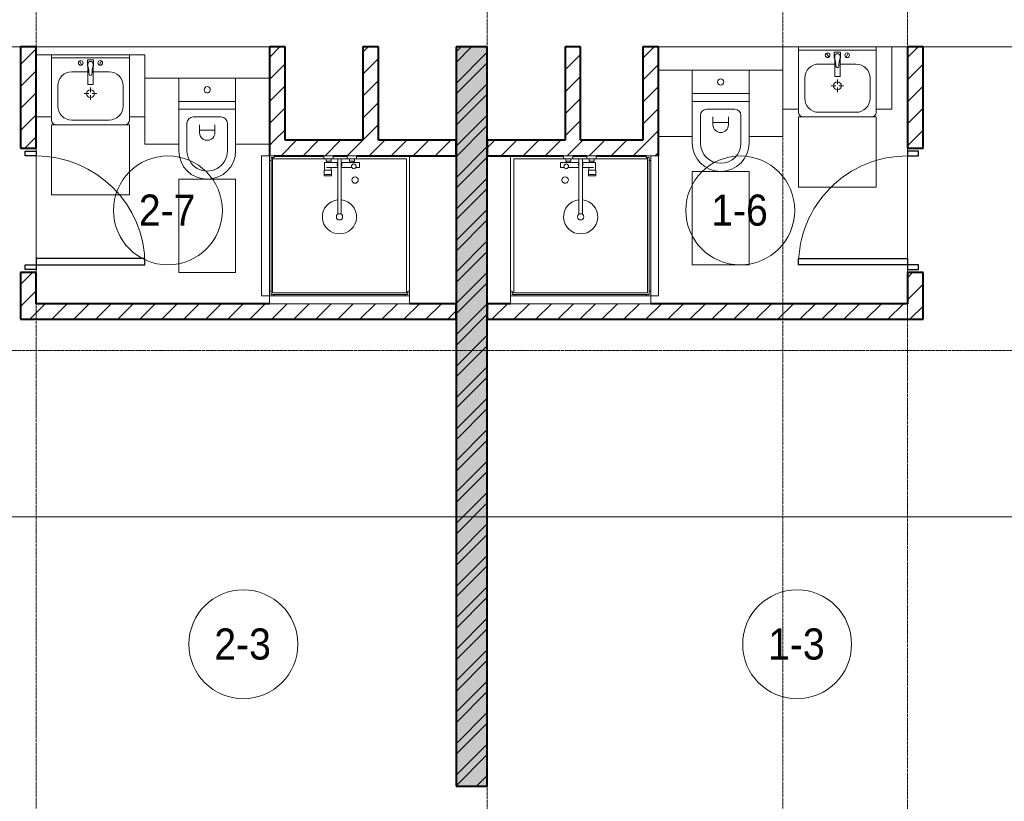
# Model space of a CAD drawing. Header units: millimetres. Extents: x 105790 to 201854, y 7718 to 225473.
# Tile 26 of 50: x 119345 to 125673, y 15903 to 20925. Entities that reach past the tile are written whole.
import ezdxf

# ---------------------------------------------------------------- set-up
doc = ezdxf.new("R2010")
doc.units = ezdxf.units.MM
doc.linetypes.add('ADSK_Линия сетки', pattern=[25, 20, -2.5, 0, -2.5])
doc.linetypes.add('Линия сетки', pattern=[25, 20, -2.5, 0, -2.5])
for name, color, linetype, lineweight in [('Двери', 7, 'Continuous', 18), ('Марки помещений', 7, 'Continuous', 20), ('Мебель', 7, 'Continuous', 18), ('Оси', 7, 'Continuous', 9), ('Перекрытия', 7, 'Continuous', 18), ('Сантехнические приборы', 7, 'Continuous', 18), ('Стены разрез', 7, 'Continuous', 40), ('Форма', 7, 'Continuous', 18)]:
    doc.layers.add(name, color=color, linetype=linetype, lineweight=lineweight)
doc.styles.add('Arial_3', font='arial.ttf', dxfattribs={"width": 0.9, "height": 200})
pattern_1 = [(45, (0, 0), (-70.71068, 70.71068), [])]

# ---------------------------------------------------------------- blocks, each defined once
blk = doc.blocks.new('MR_Душевой поддон - Санузел с душем_900х900-2638749-МКСС_К4_L23_78_000_')
at = {"layer": 'Сантехнические приборы', "color": 253, "true_color": 0xaaaaaa}
for p, q in [((-90, 870), (-90, 890)), ((-90, 890), (-70, 890)), ((790, 890), (-90, 890)), ((-90, 890), (-90, 10)), ((-70, 890), (-70, 900)), ((770, 900), (770, 890)), ((770, 890), (790, 890)), ((790, 890), (790, 870)), ((790, 880), (790, 890)), ((800, 870), (800, 900)), ((-100, 870), (-90, 870)), ((-80, 10), (-80, 880)), ((-80, 880), (790, 880)), ((780, 880), (780, 20)), ((790, 870), (800, 870)), ((800, 870), (800, 0)), ((338.7, 20), (338.7, 375.1)), ((361.3, 375.1), (361.3, 20)), ((251.9, 129.1), (298.9, 129.1)), ((251.9, 120), (251.9, 129.1)), ((298.9, 129.1), (298.9, 120)), ((251.9, 120), (298.9, 120)), ((251.9, 92.5), (251.9, 120)), ((298.9, 120), (251.9, 120)), ((298.9, 92.5), (251.9, 92.5)), ((253.8, 92.5), (296.6, 92.5)), ((253.8, 42), (253.8, 92.5)), ((266.7, 73.7), (338.7, 73.7)), ((296.6, 92.5), (296.6, 73.7)), ((298.9, 120), (298.9, 92.5)), ((361.3, 73.7), (428.7, 73.7)), ((455.7, 73.7), (479.1, 73.7)), ((479.1, 73.7), (479.1, 42)), ((-90, 30), (-100, 30)), ((-90, 10), (-90, 30)), ((-70, 10), (-90, 10)), ((-90, 10), (-80, 10)), ((250.2, 20), (-80, 20)), ((-70, 0), (-70, 10)), ((250.2, 20), (310, 20)), ((250.2, 0), (250.2, 20)), ((266.7, 42), (253.8, 42)), ((264, 34), (296, 34)), ((264, 20), (264, 34)), ((296, 20), (264, 20)), ((338.7, 42), (266.7, 42)), ((266.7, 42), (293.6, 42)), ((266.7, 34), (266.7, 42)), ((293.6, 34), (266.7, 34)), ((293.6, 42), (293.6, 34)), ((296, 34), (296, 20)), ((338.7, 20), (310, 20)), ((310, 20), (310, 0)), ((361.3, 20), (338.7, 20)), ((479.1, 42), (361.3, 42)), ((400, 20), (361.3, 20)), ((400, 0), (400, 20)), ((400, 20), (459.8, 20)), ((414, 20), (414, 34)), ((414, 34), (446, 34)), ((446, 20), (414, 20)), ((416.4, 34), (416.4, 42)), ((416.4, 42), (443.3, 42)), ((443.3, 34), (416.4, 34)), ((443.3, 42), (443.3, 34)), ((446, 34), (446, 20)), ((780, 20), (459.8, 20)), ((459.8, 20), (459.8, 0)), ((-100, 0), (-70, 0)), ((310, 0), (250.2, 0)), ((459.8, 0), (400, 0))]:
    blk.add_line(p, q, dxfattribs=at)
for centre, radius, start, end in [((350, 391.5), 110, 275.91598, 264.08402), ((350, 391.5), 20, 0, 180), ((350, 391.5), 20, 180, 0), ((350, 391.5), 20, 235.4667, 304.5333), ((450, 155.2), 20.9, 360, 180), ((450, 155.2), 20.9, 180, 360), ((350, 56.1), 15.5, 137.00933, 222.99067), ((350, 56.1), 15.5, 317.00933, 42.99067), ((442.2, 67.2), 15, 0, 180), ((442.2, 67.2), 15, 154.04828, 25.95172), ((442.2, 67.2), 15, 180, 0)]:
    blk.add_arc(centre, radius, start, end, dxfattribs=at)
blk = doc.blocks.new('MR_Зона обслуживания - MR_Зона обслуживания-2638751-МКСС_К4_L23_78_000_')
at = {"layer": 'Мебель', "lineweight": 9}
for p, q in [((450, 50), (-450, 50)), ((-450, 50), (-450, 0)), ((-450, 0), (450, 0)), ((450, 0), (450, 50))]:
    blk.add_line(p, q, dxfattribs=at)
blk = doc.blocks.new('MR_Унитаз напольный - Санузел с ванной-2515844-МКСС_К4_L23_78_000_')
at = {"layer": 'Сантехнические приборы', "color": 253, "true_color": 0xaaaaaa}
for p, q in [((-182.5, 200), (-182.5, 50)), ((182.5, 200), (-182.5, 200)), ((182.5, 50), (182.5, 200)), ((-182.5, 50), (182.5, 50)), ((182.5, 50), (-182.5, 50)), ((-182.5, 50), (-182.5, 0)), ((-182.5, 0), (182.5, 0)), ((182.5, 0), (182.5, 50)), ((182.5, 0), (-182.5, 0)), ((-182.5, 0), (-182.5, -267.5)), ((-90, -50), (90, -50)), ((182.5, -267.5), (182.5, 0)), ((-130, -267.5), (-130, -90)), ((-50, -150), (-50, -100)), ((50, -100), (50, -150)), ((130, -90), (130, -267.5)), ((-50, -135), (50, -135))]:
    blk.add_line(p, q, dxfattribs=at)
for centre, radius, start, end in [((0, 125), 20, 0, 180), ((0, 125), 20, 180, 0), ((-90, -90), 40, 90, 180), ((90, -90), 40, 360, 90), ((0, -150), 50, 180, 0), ((0, -267.5), 182.5, 180, 360), ((0, -267.5), 130, 180, 0)]:
    blk.add_arc(centre, radius, start, end, dxfattribs=at)
blk = doc.blocks.new('MR_Зона обслуживания - MR_Зона обслуживания-2638726-МКСС_К4_L23_78_000_')
at = {"layer": 'Мебель', "lineweight": 9}
for p, q in [((182.5, 0), (-182.5, 0)), ((-182.5, 0), (-182.5, -600)), ((182.5, -600), (182.5, 0)), ((-182.5, -600), (182.5, -600))]:
    blk.add_line(p, q, dxfattribs=at)
blk = doc.blocks.new('MR_Зона обслуживания - MR_Зона обслуживания-V20-МКСС_К4_L23_78_000_')
at = {"layer": 'Мебель', "lineweight": 9}
for p, q in [((108.75, 0), (-108.75, 0)), ((108.75, -425), (108.75, -250)), ((-108.75, -425), (108.75, -425))]:
    blk.add_line(p, q, dxfattribs=at)
blk = doc.blocks.new('MR_Зона обслуживания - MR_Зона обслуживания-V21-МКСС_К4_L23_78_000_')
at = {"layer": 'Мебель', "lineweight": 9}
for p, q in [((108.75, 0), (-108.75, 0)), ((-108.75, -425), (108.75, -425))]:
    blk.add_line(p, q, dxfattribs=at)
blk = doc.blocks.new('MR_Тумба-Умывальник с зеркалом - Тумба-умывальник_500-2638752-МКСС_К4_L23_78_000_')
at = {"layer": 'Сантехнические приборы', "color": 253, "true_color": 0xaaaaaa}
for p, q in [((-250, 400), (-250, 420)), ((-120, 420), (120, 420)), ((250, 420), (250, 400)), ((-210, 200), (-210, 330)), ((210, 330), (210, 200)), ((0, 290), (0, 260)), ((-10, 250), (-40, 250)), ((-14, 190.9), (14, 190.9)), ((0, 210), (0, 240)), ((40, 250), (10, 250)), ((-17, 73.1), (-17, 187.9)), ((17, 187.9), (17, 73.1)), ((-17, 110), (-120, 110)), ((-69.7, 39.8), (-55.6, 66.3)), ((-20, 73.1), (-17, 73.1)), ((-20, 33.1), (-20, 73.1)), ((-17, 60), (-17, 73.1)), ((120, 110), (17, 110)), ((17, 73.1), (17, 60)), ((17, 73.1), (20, 73.1)), ((20, 73.1), (20, 33.1)), ((69.7, 39.8), (55.6, 66.3)), ((-250, 20), (250, 20)), ((250, 0), (-250, 0)), ((20, 33.1), (-20, 33.1))]:
    blk.add_line(p, q, dxfattribs=at)
for centre, radius, start, end in [((-220, 420), 30, 90, 180), ((220, 420), 30, 0, 90), ((-120, 330), 90, 90, 180), ((120, 330), 90, 0, 90), ((0, 250), 25, 360, 180), ((-120, 200), 90, 180, 270), ((0, 250), 25, 180, 360), ((-14, 187.9), 3, 90, 180), ((-14, 187.9), 3, 105, 165), ((14, 187.9), 3, 0, 90), ((14, 187.9), 3, 15, 75), ((120, 200), 90, 270, 0), ((0, 124.1), 9.19, 0, 180), ((-62.7, 53.1), 15, 0, 180), ((-217.6, 129.9), 208.5, 344.18231, 358.4054), ((217.6, 129.9), 208.5, 181.5946, 195.81769), ((62.7, 53.1), 15, 0, 180), ((-62.7, 53.1), 15, 180, 0), ((0, 60), 17, 180, 0), ((62.7, 53.1), 15, 180, 0)]:
    blk.add_arc(centre, radius, start, end, dxfattribs=at)
blk = doc.blocks.new('MR_Зона обслуживания - MR_Зона обслуживания-2638754-МКСС_К4_L23_78_000_')
at = {"layer": 'Мебель', "lineweight": 9}
for p, q in [((250, 450), (-250, 450)), ((-250, 450), (-250, 0)), ((250, 0), (250, 450)), ((-250, 0), (250, 0))]:
    blk.add_line(p, q, dxfattribs=at)
blk = doc.blocks.new('MR_Зона обслуживания - MR_Зона обслуживания-2638747-МКСС_К4_L23_78_000_')
at = {"layer": 'Мебель', "lineweight": 9}
for p, q in [((50, 400), (-50, 400)), ((-50, 400), (-50, 0)), ((50, 0), (50, 400)), ((-50, 0), (50, 0))]:
    blk.add_line(p, q, dxfattribs=at)
blk = doc.blocks.new('MR_Душевой поддон - Санузел с душем_900х900-2515848-МКСС_К4_L23_78_000_')
at = {"layer": 'Сантехнические приборы', "color": 253, "true_color": 0xaaaaaa}
for p, q in [((-70, 0), (-100, 0)), ((-70, -10), (-70, 0)), ((310, 0), (250.2, 0)), ((250.2, 0), (250.2, -20)), ((310, -20), (310, 0)), ((459.8, 0), (400, 0)), ((400, 0), (400, -20)), ((459.8, -20), (459.8, 0)), ((-100, -30), (-90, -30)), ((-90, -30), (-90, -10)), ((-90, -10), (-70, -10)), ((-80, -10), (-90, -10)), ((-90, -10), (-90, -890)), ((-80, -880), (-80, -10)), ((250.2, -20), (-80, -20)), ((250.2, -20), (310, -20)), ((266.7, -42), (253.8, -42)), ((253.8, -42), (253.8, -92.5)), ((296, -20), (264, -20)), ((264, -20), (264, -34)), ((264, -34), (296, -34)), ((293.6, -34), (266.7, -34)), ((266.7, -34), (266.7, -42)), ((338.7, -42), (266.7, -42)), ((266.7, -42), (293.6, -42)), ((293.6, -42), (293.6, -34)), ((296, -34), (296, -20)), ((338.7, -20), (310, -20)), ((361.3, -20), (338.7, -20)), ((338.7, -20), (338.7, -375.1)), ((400, -20), (361.3, -20)), ((361.3, -375.1), (361.3, -20)), ((479.1, -42), (361.3, -42)), ((400, -20), (459.8, -20)), ((446, -20), (414, -20)), ((414, -20), (414, -34)), ((414, -34), (446, -34)), ((443.3, -34), (416.4, -34)), ((416.4, -34), (416.4, -42)), ((416.4, -42), (443.3, -42)), ((443.3, -42), (443.3, -34)), ((446, -34), (446, -20)), ((780, -20), (459.8, -20)), ((479.1, -73.7), (479.1, -42)), ((780, -880), (780, -20)), ((800, -870), (800, 0)), ((298.9, -92.5), (251.9, -92.5)), ((251.9, -92.5), (251.9, -120)), ((251.9, -120), (298.9, -120)), ((298.9, -120), (251.9, -120)), ((251.9, -120), (251.9, -129.1)), ((253.8, -92.5), (296.6, -92.5)), ((266.7, -73.7), (338.7, -73.7)), ((296.6, -92.5), (296.6, -73.7)), ((298.9, -120), (298.9, -92.5)), ((298.9, -129.1), (298.9, -120)), ((361.3, -73.7), (428.7, -73.7)), ((455.7, -73.7), (479.1, -73.7)), ((251.9, -129.1), (298.9, -129.1)), ((-90, -870), (-100, -870)), ((-90, -890), (-90, -870)), ((790, -880), (-80, -880)), ((800, -870), (790, -870)), ((790, -870), (790, -890)), ((790, -890), (790, -880)), ((800, -900), (800, -870)), ((-70, -890), (-90, -890)), ((-90, -890), (790, -890)), ((-70, -900), (-70, -890)), ((790, -890), (770, -890)), ((770, -890), (770, -900))]:
    blk.add_line(p, q, dxfattribs=at)
for centre, radius, start, end in [((350, -56.1), 15.5, 137.00933, 222.99067), ((350, -56.1), 15.5, 317.00933, 42.99067), ((442.2, -67.2), 15, 334.04828, 205.95172), ((442.2, -67.2), 15, 0, 180), ((442.2, -67.2), 15, 180, 360), ((450, -155.2), 20.9, 0, 180), ((450, -155.2), 20.9, 180, 0), ((350, -391.5), 110, 95.91598, 84.08402), ((350, -391.5), 20, 0, 180), ((350, -391.5), 20, 55.4667, 124.5333), ((350, -391.5), 20, 180, 360)]:
    blk.add_arc(centre, radius, start, end, dxfattribs=at)
blk = doc.blocks.new('MR_Зона обслуживания - MR_Зона обслуживания-2638758-МКСС_К4_L23_78_000_')
at = {"layer": 'Мебель', "lineweight": 9}
for p, q in [((450, 0), (-450, 0)), ((-450, 0), (-450, -50)), ((450, -50), (450, 0)), ((-450, -50), (450, -50))]:
    blk.add_line(p, q, dxfattribs=at)
blk = doc.blocks.new('MR_Унитаз напольный - Санузел с ванной-2638740-МКСС_К4_L23_78_000_')
at = {"layer": 'Сантехнические приборы', "color": 253, "true_color": 0xaaaaaa}
for p, q in [((-182.5, 0), (-182.5, 267.5)), ((-130, 267.5), (-130, 90)), ((130, 90), (130, 267.5)), ((182.5, 267.5), (182.5, 0)), ((-50, 150), (-50, 100)), ((-50, 135), (50, 135)), ((50, 100), (50, 150)), ((182.5, 0), (-182.5, 0)), ((-182.5, -50), (-182.5, 0)), ((-182.5, 0), (182.5, 0)), ((-90, 50), (90, 50)), ((182.5, 0), (182.5, -50)), ((-182.5, -50), (182.5, -50)), ((-182.5, -200), (-182.5, -50)), ((182.5, -50), (-182.5, -50)), ((182.5, -50), (182.5, -200)), ((182.5, -200), (-182.5, -200))]:
    blk.add_line(p, q, dxfattribs=at)
for centre, radius, start, end in [((0, 267.5), 182.5, 0, 180), ((0, 267.5), 130, 360, 180), ((0, 150), 50, 360, 180), ((-90, 90), 40, 180, 270), ((90, 90), 40, 270, 360), ((0, -125), 20, 360, 180), ((0, -125), 20, 180, 360)]:
    blk.add_arc(centre, radius, start, end, dxfattribs=at)
blk = doc.blocks.new('MR_Зона обслуживания - MR_Зона обслуживания-V3-МКСС_К4_L23_78_000_')
at = {"layer": 'Мебель', "lineweight": 9}
for p, q in [((182.5, 600), (-182.5, 600)), ((-182.5, 600), (-182.5, 0)), ((182.5, 0), (182.5, 600)), ((-182.5, 0), (182.5, 0))]:
    blk.add_line(p, q, dxfattribs=at)
blk = doc.blocks.new('MR_Зона обслуживания - MR_Зона обслуживания-V25-МКСС_К4_L23_78_000_')
at = {"layer": 'Мебель', "lineweight": 9}
for p, q in [((108.75, 425), (-108.75, 425)), ((108.75, 250), (108.75, 425)), ((-108.75, 0), (108.75, 0))]:
    blk.add_line(p, q, dxfattribs=at)
blk = doc.blocks.new('MR_Зона обслуживания - MR_Зона обслуживания-V26-МКСС_К4_L23_78_000_')
at = {"layer": 'Мебель', "lineweight": 9}
for p, q in [((108.75, 425), (-108.75, 425)), ((-108.75, 0), (108.75, 0))]:
    blk.add_line(p, q, dxfattribs=at)
blk = doc.blocks.new('MR_Тумба-Умывальник с зеркалом - Тумба-умывальник_500-2515854-МКСС_К4_L23_78_000_')
at = {"layer": 'Сантехнические приборы', "color": 253, "true_color": 0xaaaaaa}
for p, q in [((250, 0), (-250, 0)), ((-250, -20), (250, -20)), ((-69.7, -39.8), (-55.6, -66.3)), ((20, -33.1), (-20, -33.1)), ((-20, -33.1), (-20, -73.1)), ((-17, -60), (-17, -73.1)), ((17, -73.1), (17, -60)), ((20, -73.1), (20, -33.1)), ((69.7, -39.8), (55.6, -66.3)), ((-17, -110), (-120, -110)), ((-20, -73.1), (-17, -73.1)), ((-17, -73.1), (-17, -187.9)), ((17, -187.9), (17, -73.1)), ((17, -73.1), (20, -73.1)), ((120, -110), (17, -110)), ((-210, -200), (-210, -330)), ((-10, -250), (-40, -250)), ((-14, -190.9), (14, -190.9)), ((0, -210), (0, -240)), ((40, -250), (10, -250)), ((210, -330), (210, -200)), ((0, -290), (0, -260)), ((-250, -400), (-250, -420)), ((-120, -420), (120, -420)), ((250, -420), (250, -400))]:
    blk.add_line(p, q, dxfattribs=at)
for centre, radius, start, end in [((-62.7, -53.1), 15, 360, 180), ((-62.7, -53.1), 15, 180, 360), ((0, -60), 17, 360, 180), ((62.7, -53.1), 15, 360, 180), ((62.7, -53.1), 15, 180, 360), ((-120, -200), 90, 90, 180), ((-217.6, -129.9), 208.5, 1.5946, 15.81769), ((0, -124.1), 9.19, 180, 360), ((217.6, -129.9), 208.5, 164.18231, 178.4054), ((120, -200), 90, 360, 90), ((-14, -187.9), 3, 180, 270), ((-14, -187.9), 3, 195, 255), ((14, -187.9), 3, 270, 0), ((14, -187.9), 3, 285, 345), ((0, -250), 25, 0, 180), ((0, -250), 25, 180, 0), ((-120, -330), 90, 180, 270), ((120, -330), 90, 270, 360), ((-220, -420), 30, 180, 270), ((220, -420), 30, 270, 360)]:
    blk.add_arc(centre, radius, start, end, dxfattribs=at)
blk = doc.blocks.new('MR_Зона обслуживания - MR_Зона обслуживания-2638755-МКСС_К4_L23_78_000_')
at = {"layer": 'Мебель', "lineweight": 9}
for p, q in [((250, 0), (-250, 0)), ((-250, 0), (-250, -450)), ((250, -450), (250, 0)), ((-250, -450), (250, -450))]:
    blk.add_line(p, q, dxfattribs=at)
blk = doc.blocks.new('MR_Зона обслуживания - MR_Зона обслуживания-V24-МКСС_К4_L23_78_000_')
at = {"layer": 'Мебель', "lineweight": 9}
for p, q in [((50, 0), (-50, 0)), ((-50, 0), (-50, -400)), ((50, -400), (50, 0)), ((-50, -400), (50, -400))]:
    blk.add_line(p, q, dxfattribs=at)
blk = doc.blocks.new('MR_Зона обслуживания - MR_Зона обслуживания-V27-МКСС_К4_L23_78_000_')
at = {"layer": 'Мебель', "lineweight": 9}
for p, q in [((50, 0), (-50, 0)), ((50, -400), (50, 0)), ((-50, -400), (50, -400))]:
    blk.add_line(p, q, dxfattribs=at)
blk = doc.blocks.new('A_DOR_Door - Вн_3_Одинарная_800x2100-3064304-МКСС_К4_L23_78_000_')
at = {"layer": 'Двери', "color": 253, "lineweight": 30, "true_color": 0xaaaaaa}
for p, q in [((-380, 20), (-350, 20)), ((-380, -50), (-380, 20)), ((-350, 20), (-350, -50)), ((350, -50), (350, 20)), ((350, 20), (380, 20)), ((380, 20), (380, -50)), ((-350, -50), (-380, -50)), ((-350, -50), (-350, -750)), ((-310, -50), (-350, -50)), ((-350, -50), (-350, -750)), ((-310, -750), (-310, -50)), ((380, -50), (350, -50)), ((-350, -750), (-310, -750))]:
    blk.add_line(p, q, dxfattribs=at)
at = {"layer": 'Двери', "color": 254, "lineweight": 9, "true_color": 0xd4d4d4}
blk.add_arc((-350, -50), 700, 270, 0, dxfattribs=at)
blk = doc.blocks.new('A_DOR_Door - Вн_3_Одинарная_800x2100-3010512-МКСС_К4_L23_78_000_')
at = {"layer": 'Двери', "color": 253, "lineweight": 30, "true_color": 0xaaaaaa}
for p, q in [((-350, 50), (-350, 750)), ((-350, 750), (-310, 750)), ((-350, 50), (-350, 750)), ((-310, 750), (-310, 50)), ((-380, 50), (-380, -20)), ((-350, 50), (-380, 50)), ((-310, 50), (-350, 50)), ((-350, -20), (-350, 50)), ((380, 50), (350, 50)), ((350, 50), (350, -20)), ((380, -20), (380, 50)), ((-380, -20), (-350, -20)), ((350, -20), (380, -20))]:
    blk.add_line(p, q, dxfattribs=at)
at = {"layer": 'Двери', "color": 254, "lineweight": 9, "true_color": 0xd4d4d4}
blk.add_arc((-350, 50), 700, 360, 90, dxfattribs=at)
blk = doc.blocks.new('135_SLK_K4_AR_rvt-1-МКСС_К4_L23_78_000_')
at = {"layer": 'Стены разрез', "lineweight": 9, "true_color": 0xaaaaaa}
h = blk.add_hatch(dxfattribs=at)
h.set_pattern_fill('FP_3', color=253, style=0, pattern_type=2)
h.set_pattern_definition(pattern_1)
h.paths.add_polyline_path([(119450, 19100), (119450, 19300), (119350, 19300), (119350, 19100)])
h.paths.add_polyline_path([(119350, 20100), (119450, 20100), (119450, 20750), (119350, 20750), (119350, 20265.5)])
h = blk.add_hatch(dxfattribs=at)
h.set_pattern_fill('FP_3', color=253, style=0, pattern_type=2)
h.set_pattern_definition(pattern_1)
h.paths.add_polyline_path([(121050, 20150), (121050, 20750), (120950, 20750), (120950, 20150), (120997.1, 20150)])
h = blk.add_hatch(dxfattribs=at)
h.set_pattern_fill('FP_3', color=253, style=0, pattern_type=2)
h.set_pattern_definition(pattern_1)
h.paths.add_polyline_path([(121650, 20150), (121650, 20750), (121550, 20750), (121550, 20150)])
h = blk.add_hatch(dxfattribs=at)
h.set_pattern_fill('FP_1', color=253, style=0, pattern_type=2)
h.set_pattern_definition([(50, (0, 0), (218.62117, -19.1268), [22.86, -251.46]), (355, (0, 0), (-42.29187, 229.2684), [18.288, -201.168]), (100.451, (18.22, -1.6), (176.33107, 210.13963), [19.428, -213.708]), (46.184, (0, 60.96), (325.29495, -50.45164), [34.29, -377.19]), (96.636, (27.1, 56.76), (284.883, 296.91266), [29.142, -320.562]), (351.184, (0, 60.96), (284.8858, 296.9107), [27.432, -301.752]), (21, (30.48, 45.72), (181.93753, -122.71832), [22.86, -251.46]), (326, (30.48, 45.72), (74.16223, 221.0262), [18.288, -201.168]), (71.451, (45.64, 35.5), (256.10035, 98.30526), [19.428, -213.708]), (37.5, (0, 0), (3.70639, 101.465895), [3.353, -195.377, 3.353, -200.863, -201.93]), (37.5, (0, 0), (3.70639, 101.465895), [-402.946, 3.353, -198.577]), (7.5, (0, 0), (80.18358, 120.21653), [3.353, -113.081, 3.353, -190.805, -76.962]), (7.5, (0, 0), (80.18358, 120.21653), [-310.591, 3.353, -73.609]), (327.5, (-67.97, 0), (162.708646, -6.87497), [3.353, -72.847, 3.353, -234.391, -315.468]), (327.5, (-67.97, 0), (162.708646, -6.87497), [-313.944, 3.353, -312.115]), (317.5, (-98.45, 0), (177.75468, 30.51183), [3.353, -95.707, 3.353, -154.534, -224.028]), (317.5, (-98.45, 0), (177.75468, 30.51183), [-256.946, 3.353, -220.675])])
h.paths.add_polyline_path([(122350, 16000), (122350, 20750), (122150, 20750), (122150, 16000)])
h = blk.add_hatch(dxfattribs=at)
h.set_pattern_fill('FP_2', color=253, style=0, pattern_type=2)
h.set_pattern_definition([(45, (0, 0), (-101.02788, 101.02788), []), (45, (67.35, 0), (-101.02788, 101.02788), [])])
h.paths.add_polyline_path([(122350, 16000), (122350, 20750), (122150, 20750), (122150, 16000)])
h = blk.add_hatch(dxfattribs=at)
h.set_pattern_fill('FP_3', color=253, style=0, pattern_type=2)
h.set_pattern_definition(pattern_1)
h.paths.add_polyline_path([(122950, 20150), (122950, 20750), (122850, 20750), (122850, 20150)])
h = blk.add_hatch(dxfattribs=at)
h.set_pattern_fill('FP_3', color=253, style=0, pattern_type=2)
h.set_pattern_definition(pattern_1)
h.paths.add_polyline_path([(123450, 20150), (123450, 20750), (123350, 20750), (123350, 20150)])
h = blk.add_hatch(dxfattribs=at)
h.set_pattern_fill('FP_3', color=253, style=0, pattern_type=2)
h.set_pattern_definition(pattern_1)
h.paths.add_polyline_path([(125050, 19100), (125150, 19100), (125150, 19300), (125050, 19300)])
h.paths.add_polyline_path([(125150, 20100), (125150, 20750), (125050, 20750), (125050, 20100)])
h = blk.add_hatch(dxfattribs=at)
h.set_pattern_fill('FP_3', color=253, style=0, pattern_type=2)
h.set_pattern_definition(pattern_1)
h.paths.add_polyline_path([(121360, 20050), (122150, 20050), (122150, 20150), (120950, 20150), (120950, 20050), (121325.8, 20050)])
h = blk.add_hatch(dxfattribs=at)
h.set_pattern_fill('FP_3', color=253, style=0, pattern_type=2)
h.set_pattern_definition(pattern_1)
h.paths.add_polyline_path([(123370, 20050), (123450, 20050), (123450, 20150), (122350, 20150), (122350, 20050), (123188, 20050)])
h = blk.add_hatch(dxfattribs=at)
h.set_pattern_fill('FP_3', color=253, style=0, pattern_type=2)
h.set_pattern_definition(pattern_1)
h.paths.add_polyline_path([(119350, 19000), (122150, 19000), (122150, 19100), (119350, 19100)])
h = blk.add_hatch(dxfattribs=at)
h.set_pattern_fill('FP_3', color=253, style=0, pattern_type=2)
h.set_pattern_definition(pattern_1)
h.paths.add_polyline_path([(125150, 19000), (125150, 19100), (122350, 19100), (122350, 19000), (123400, 19000)])
at = {"layer": 'Перекрытия', "color": 253, "true_color": 0xaaaaaa}
for p, q in [((119350, 20750), (116950, 20750)), ((120950, 20750), (119450, 20750)), ((124250, 20750), (123450, 20750)), ((124850, 20750), (124350, 20750)), ((125050, 20750), (124950, 20750)), ((127850, 20750), (125150, 20750)), ((119450, 20100), (119450, 20080)), ((119450, 20080), (119450, 20100)), ((125050, 20100), (125050, 20080)), ((125050, 20080), (125050, 20100)), ((119450, 20050), (119450, 19390)), ((119450, 19390), (119450, 20050)), ((125050, 20050), (125050, 19390)), ((125050, 19390), (125050, 20050)), ((119450, 19320), (119450, 19300)), ((119450, 19300), (119450, 19320)), ((125050, 19320), (125050, 19300)), ((125050, 19300), (125050, 19320))]:
    blk.add_line(p, q, dxfattribs=at)
at = {"layer": 'Стены разрез', "color": 253, "true_color": 0xaaaaaa}
for p, q in [((119450, 20750), (119350, 20750)), ((119350, 20750), (119350, 20100)), ((119450, 20100), (119450, 20750)), ((121050, 20750), (120950, 20750)), ((120950, 20750), (120950, 20150)), ((121050, 20150), (121050, 20750)), ((121650, 20750), (121550, 20750)), ((121550, 20750), (121550, 20150)), ((121650, 20150), (121650, 20750)), ((122350, 20750), (122150, 20750)), ((122150, 20750), (122150, 16000)), ((122350, 16000), (122350, 20750)), ((122950, 20750), (122850, 20750)), ((122850, 20750), (122850, 20150)), ((122950, 20150), (122950, 20750)), ((123450, 20750), (123350, 20750)), ((123350, 20750), (123350, 20150)), ((123450, 20150), (123450, 20750)), ((125150, 20750), (125050, 20750)), ((125050, 20750), (125050, 20100)), ((125150, 20100), (125150, 20750)), ((120950, 20150), (120950, 20050)), ((121550, 20150), (121050, 20150)), ((122150, 20150), (121650, 20150)), ((122150, 20050), (122150, 20150)), ((122850, 20150), (122350, 20150)), ((122350, 20150), (122350, 20050)), ((123350, 20150), (122950, 20150)), ((123450, 20050), (123450, 20150)), ((119350, 20100), (119450, 20100)), ((125050, 20100), (125150, 20100)), ((120980, 20050), (121300.2, 20050)), ((121360, 20050), (121450, 20050)), ((121509.8, 20050), (122150, 20050)), ((122350, 20050), (122840.2, 20050)), ((122900, 20050), (122990, 20050)), ((123049.8, 20050), (123370, 20050)), ((119450, 19300), (119350, 19300)), ((119350, 19300), (119350, 19100)), ((119450, 19100), (119450, 19300)), ((125150, 19300), (125050, 19300)), ((125050, 19300), (125050, 19100)), ((125150, 19100), (125150, 19300)), ((119350, 19100), (119350, 19000)), ((120950, 19100), (119450, 19100)), ((122150, 19100), (121850, 19100)), ((122150, 19000), (122150, 19100)), ((122500, 19100), (122350, 19100)), ((122350, 19100), (122350, 19000)), ((125050, 19100), (123400, 19100)), ((125150, 19000), (125150, 19100)), ((119350, 19000), (122150, 19000)), ((122350, 19000), (125150, 19000)), ((122150, 16000), (122350, 16000))]:
    blk.add_line(p, q, dxfattribs=at)
at = {"layer": 'Двери', "color": 253, "lineweight": 18, "true_color": 0xaaaaaa, "rotation": 90}
for name, p in [('A_DOR_Door - Вн_3_Одинарная_800x2100-3064304-МКСС_К4_L23_78_000_', (119400, 19700)), ('A_DOR_Door - Вн_3_Одинарная_800x2100-3010512-МКСС_К4_L23_78_000_', (125100, 19700))]:
    blk.add_blockref(name, p, dxfattribs=at)
at = {"layer": 'Мебель', "color": 253, "lineweight": 18, "true_color": 0xaaaaaa}
for name, p in [('MR_Зона обслуживания - MR_Зона обслуживания-V27-МКСС_К4_L23_78_000_', (119500, 20700)), ('MR_Зона обслуживания - MR_Зона обслуживания-V24-МКСС_К4_L23_78_000_', (120100, 20700)), ('MR_Зона обслуживания - MR_Зона обслуживания-V21-МКСС_К4_L23_78_000_', (123558.8, 20600)), ('MR_Зона обслуживания - MR_Зона обслуживания-V20-МКСС_К4_L23_78_000_', (124141.3, 20600)), ('MR_Зона обслуживания - MR_Зона обслуживания-2638755-МКСС_К4_L23_78_000_', (119800, 20250)), ('MR_Зона обслуживания - MR_Зона обслуживания-2638726-МКСС_К4_L23_78_000_', (123850, 19950)), ('MR_Зона обслуживания - MR_Зона обслуживания-2638758-МКСС_К4_L23_78_000_', (121400, 19150))]:
    blk.add_blockref(name, p, dxfattribs=at)
for name, p, rotation in [('MR_Зона обслуживания - MR_Зона обслуживания-2638747-МКСС_К4_L23_78_000_', (124300, 20750), 180), ('MR_Зона обслуживания - MR_Зона обслуживания-2638747-МКСС_К4_L23_78_000_', (124900, 20750), 180), ('MR_Зона обслуживания - MR_Зона обслуживания-V25-МКСС_К4_L23_78_000_', (120258.8, 20550), 180), ('MR_Зона обслуживания - MR_Зона обслуживания-V26-МКСС_К4_L23_78_000_', (120841.3, 20550), 180), ('MR_Зона обслуживания - MR_Зона обслуживания-2638754-МКСС_К4_L23_78_000_', (124600, 20300), 180), ('MR_Зона обслуживания - MR_Зона обслуживания-2638758-МКСС_К4_L23_78_000_', (120950, 19600), 269.9999999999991), ('MR_Зона обслуживания - MR_Зона обслуживания-2638751-МКСС_К4_L23_78_000_', (123400, 19600), 270.0000000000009), ('MR_Зона обслуживания - MR_Зона обслуживания-V3-МКСС_К4_L23_78_000_', (120550, 19900), 180), ('MR_Зона обслуживания - MR_Зона обслуживания-2638751-МКСС_К4_L23_78_000_', (122950, 19150), 180)]:
    blk.add_blockref(name, p, dxfattribs=dict(at, rotation=rotation))
at = {"layer": 'Сантехнические приборы', "color": 253, "lineweight": 18, "true_color": 0xaaaaaa}
for name, p in [('MR_Тумба-Умывальник с зеркалом - Тумба-умывальник_500-2515854-МКСС_К4_L23_78_000_', (119800, 20700)), ('MR_Унитаз напольный - Санузел с ванной-2515844-МКСС_К4_L23_78_000_', (123850, 20400)), ('MR_Душевой поддон - Санузел с душем_900х900-2515848-МКСС_К4_L23_78_000_', (121050, 20050))]:
    blk.add_blockref(name, p, dxfattribs=at)
at = {"layer": 'Сантехнические приборы', "color": 253, "lineweight": 18, "true_color": 0xaaaaaa, "rotation": 180}
for name, p in [('MR_Тумба-Умывальник с зеркалом - Тумба-умывальник_500-2638752-МКСС_К4_L23_78_000_', (124600, 20750)), ('MR_Унитаз напольный - Санузел с ванной-2638740-МКСС_К4_L23_78_000_', (120550, 20350)), ('MR_Душевой поддон - Санузел с душем_900х900-2638749-МКСС_К4_L23_78_000_', (123300, 20050))]:
    blk.add_blockref(name, p, dxfattribs=at)
blk = doc.blocks.new('135_SLK_K4_AR_FCD_rvt-1-МКСС_К4_L23_78_000_')
at = {"layer": 'Форма', "color": 253, "lineweight": 9, "true_color": 0xaaaaaa}
blk.add_line((136800, 17730), (111388.4, 17730), dxfattribs=at)
blk = doc.blocks.new('050_Марка_Помещение - Номер-620969-МКСС_К4_L23_78_000_')
at = {"layer": 'Марки помещений'}
blk.add_circle((0, 0), 3.5, dxfattribs=at)

msp = doc.modelspace()

# ---------------------------------------------------------------- linework, layer by layer
at = {"layer": 'Оси', "linetype": 'Линия сетки'}
for p, q in [((119450, 13295.7), (119450, 33100)), ((122350, 12025.7), (122350, 33100)), ((124250, 13295.7), (124250, 33100)), ((125050, 12025.7), (125050, 33100))]:
    msp.add_line(p, q, dxfattribs=at)
at = {"layer": 'Оси', "linetype": 'ADSK_Линия сетки'}
msp.add_line((136800, 18800), (106608.1, 18800), dxfattribs=at)

# ---------------------------------------------------------------- block references
at = {"lineweight": 5}
for name in ['135_SLK_K4_AR_FCD_rvt-1-МКСС_К4_L23_78_000_', '135_SLK_K4_AR_rvt-1-МКСС_К4_L23_78_000_']:
    msp.add_blockref(name, (0, 0), dxfattribs=at)
at = {"layer": 'Марки помещений', "xscale": 99.99999999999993, "yscale": 99.99999999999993, "zscale": 99.99999999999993}
for p in [(120297.6, 19699.8), (123975.7, 19699.8), (120782.3, 16912), (124341.1, 16912)]:
    msp.add_blockref('050_Марка_Помещение - Номер-620969-МКСС_К4_L23_78_000_', p, dxfattribs=at)

# ---------------------------------------------------------------- texts
at = {"layer": 'Марки помещений', "lineweight": 9, "char_height": 200, "width": 447.342, "attachment_point": 1, "style": 'Arial_3'}
for s, insert in [('2-7', (120111, 19801.6)), ('1-6', (123789.2, 19801.6)), ('2-3', (120595.8, 17013.7)), ('1-3', (124154.6, 17013.7))]:
    msp.add_mtext(s, dxfattribs=dict(at, insert=insert))

doc.saveas('drawing.dxf')
